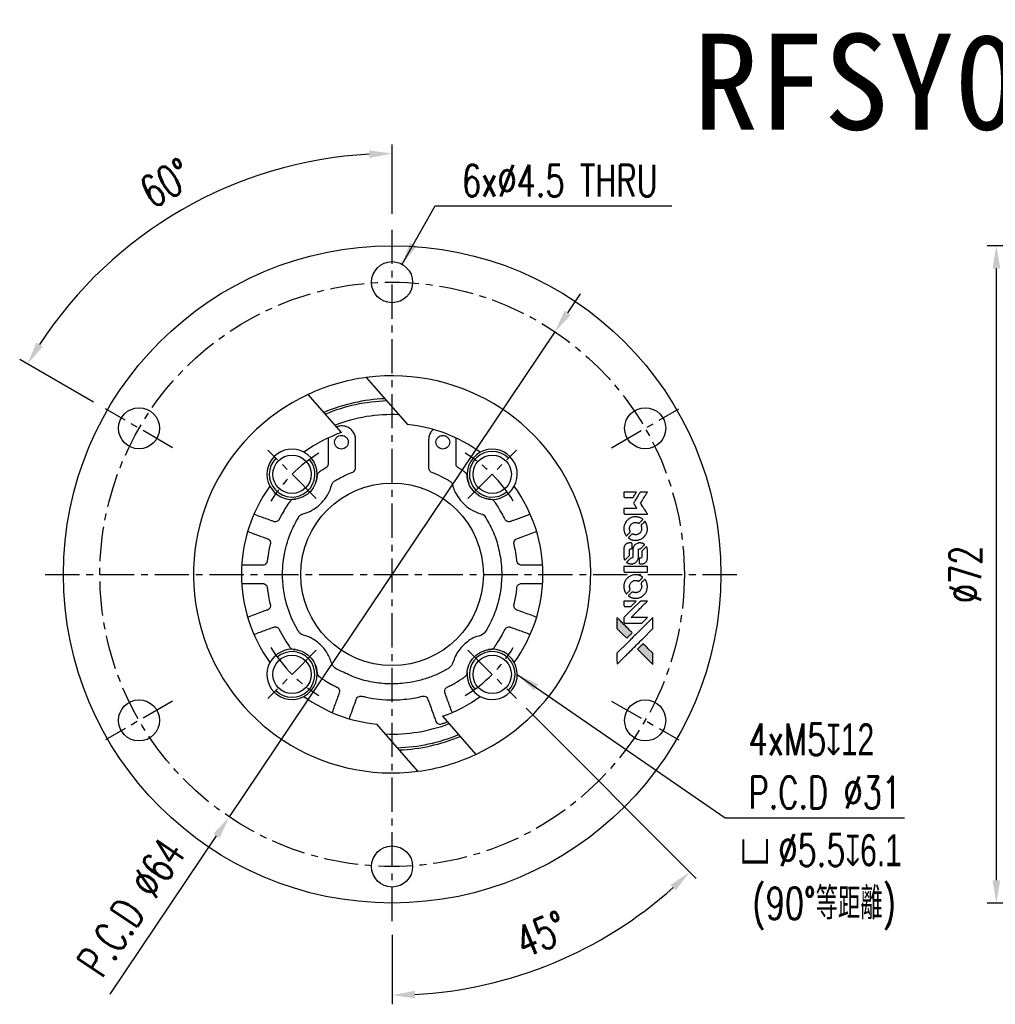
# Model space of a CAD drawing. Header units: millimetres. Extents: x -41 to 173, y -61 to 61.
# Tile 1 of 2: x -41 to 66, y -47 to 61. Entities that reach past the tile are written whole.
import ezdxf
from ezdxf.enums import TextEntityAlignment as Align

# ---------------------------------------------------------------- set-up
doc = ezdxf.new("R2010")
doc.units = ezdxf.units.MM
doc.linetypes.add('CENTER', pattern=[2, 1.25, -0.25, 0.25, -0.25])
for name, color, linetype in [('CHA', 7, 'Continuous'), ('CL', 1, 'CENTER'), ('DIM', 4, 'Continuous'), ('OUT', 3, 'Continuous')]:
    doc.layers.add(name, color=color, linetype=linetype)
doc.styles.add('DIM-7', font='SIMPLEX.shx', dxfattribs={"width": 0.7, "bigfont": 'chineset.shx'})
doc.styles.add('T', font='kaiu.ttf')
doc.dimstyles.new('CNS', dxfattribs={"dimtxt": 3.5, "dimasz": 2.5, "dimexe": 1, "dimexo": 1.5, "dimgap": 0.09, "dimtad": 0, "dimdsep": 46, "dimtxsty": 'DIM-7', "dimcen": 0.09, "dimclrd": 1, "dimclre": 1, "dimclrt": 4, "dimadec": 0, "dimazin": 0, "dimtfac": 1, "dimtix": 1, "dimtmove": 2, "dimatfit": 3, "dimfxl": 1, "dimtvp": 0.971429, "dimtolj": 1, "dimarcsym": 0})

# ---------------------------------------------------------------- blocks, each defined once
blk = doc.blocks.new('*D0')
at = {"layer": 'DEFPOINTS', "color": 0}
for p in [(66.17, 36), (102.91, 36), (102.91, -36)]:
    blk.add_point(p, dxfattribs=at)
at = {"layer": 'DIM', "color": 0, "lineweight": -2}
for p, q in [((101.41, 36), (65.17, 36)), ((66.17, -33.5), (66.17, 33.5)), ((101.41, -36), (65.17, -36))]:
    blk.add_line(p, q, dxfattribs=at)
at = {"layer": 'DIM', "color": 0}
for points in [[(65.75, 33.5), (66.59, 33.5), (66.17, 36)], [(65.75, -33.5), (66.59, -33.5), (66.17, -36)]]:
    blk.add_solid(points, dxfattribs=at)
at = {"layer": 'DIM', "color": 0, "insert": (62.77, 0), "char_height": 3.5, "attachment_point": 5, "rotation": 90, "style": 'DIM-7'}
blk.add_mtext('\\A1;%%C72', dxfattribs=at)
blk = doc.blocks.new('*D8')
at = {"layer": 'DEFPOINTS', "color": 0}
for p in [(0, 38), (8.31, -8.31), (13.61, -13.61), (0, -38), (11.93, -44.52)]:
    blk.add_point(p, dxfattribs=at)
at = {"layer": 'DIM', "color": 0, "lineweight": -2}
for p, q in [((14.67, -14.67), (33.3, -33.3)), ((0, -39.5), (0, -47.09))]:
    blk.add_line(p, q, dxfattribs=at)
blk.add_arc((0, 0), 46.09, 273.108, 311.892, dxfattribs=at)
at = {"layer": 'DIM', "color": 0}
for points in [[(30.49, -34.01), (31.06, -34.61), (32.59, -32.59)], [(2.51, -46.44), (2.49, -45.61), (0, -46.09)]]:
    blk.add_solid(points, dxfattribs=at)
at = {"layer": 'DIM', "color": 0, "insert": (16.34, -39.44), "char_height": 3.5, "attachment_point": 5, "rotation": 22.5, "style": 'DIM-7'}
blk.add_mtext('\\A1;45°', dxfattribs=at)
blk = doc.blocks.new('*D9')
at = {"layer": 'DEFPOINTS', "color": 0}
for p in [(17.83, 26.57), (-17.83, -26.57)]:
    blk.add_point(p, dxfattribs=at)
at = {"layer": 'DIM', "color": 0, "lineweight": -2}
for p, q in [((19.23, 28.65), (20.62, 30.72)), ((17.83, 26.57), (-17.83, -26.57)), ((-30.86, -45.98), (-19.23, -28.65))]:
    blk.add_line(p, q, dxfattribs=at)
at = {"layer": 'DIM', "color": 0}
for points in [[(18.88, 28.88), (19.57, 28.41), (17.83, 26.57)], [(-19.57, -28.41), (-18.88, -28.88), (-17.83, -26.57)]]:
    blk.add_solid(points, dxfattribs=at)
at = {"layer": 'DIM', "color": 0, "insert": (-28.57, -36.46), "char_height": 3.5, "attachment_point": 5, "rotation": 56.129, "style": 'DIM-7'}
blk.add_mtext('\\A1;P.C.D ∅64', dxfattribs=at)
blk = doc.blocks.new('*D11')
at = {"layer": 'DEFPOINTS', "color": 0}
for p in [(-15.76, 43.31), (0, 38), (-31.39, 18.12), (-24.03, 13.87), (0, -38)]:
    blk.add_point(p, dxfattribs=at)
at = {"layer": 'DIM', "color": 0, "lineweight": -2}
for p, q in [((0, 39.5), (0, 47.09)), ((-32.69, 18.87), (-40.78, 23.55))]:
    blk.add_line(p, q, dxfattribs=at)
blk.add_arc((0, 0), 46.09, 93.108, 146.892, dxfattribs=at)
at = {"layer": 'DIM', "color": 0}
for points in [[(-2.51, 46.44), (-2.49, 45.61), (0, 46.09)], [(-38.25, 24.96), (-38.96, 25.39), (-39.92, 23.05)]]:
    blk.add_solid(points, dxfattribs=at)
at = {"layer": 'DIM', "color": 0, "insert": (-24.75, 42.86), "char_height": 3.5, "attachment_point": 5, "rotation": 30, "style": 'DIM-7'}
blk.add_mtext('\\A1;60°', dxfattribs=at)

msp = doc.modelspace()

# ---------------------------------------------------------------- hatches: boundary and pattern name
at = {"layer": 'DIM'}
h = msp.add_hatch(color=7, dxfattribs=at)
h.dxf.hatch_style = 1
h.paths.add_polyline_path([(28.549, -9.859), (28.548, -9.249), (28.548, -8.639), (28.019, -8.114, 0.000288), (27.816, -7.912, 0.0004789), (27.644, -7.743, 0.000013), (27.489, -7.589, 0.197177), (27.486, -7.588, 0.1974966), (27.484, -7.589, 0.00004), (27.395, -7.677, 0.0008343), (27.297, -7.774, 0.0005055), (27.181, -7.89), (26.879, -8.193), (27.714, -9.026)])
h.paths.add_polyline_path([(25.692, -7.003), (25.995, -6.7, 0.0004761), (26.111, -6.584, 0.0007888), (26.209, -6.485, 0.000035), (26.297, -6.396, 0.1975803), (26.298, -6.394, 0.198396), (26.297, -6.392, 0.000019), (26.177, -6.271, 0.000582), (26.044, -6.138, 0.000351), (25.886, -5.98, 0.000108), (25.215, -5.312, 0.0006916), (24.875, -4.975, 0.0000771), (24.64, -4.742, 0.1975268), (24.631, -4.738, 0.4101817), (24.627, -4.742, 0.0004931), (24.626, -4.867, 0.0024238), (24.624, -5.039, 0.0005294), (24.624, -5.337), (24.624, -5.935), (25.158, -6.469)])

# ---------------------------------------------------------------- linework, layer by layer
at = {"layer": 'CL', "color": 7, "ltscale": 3}
for p, q in [((0, -37.998), (0, 37.998)), ((-24.032, 13.875), (-31.393, 18.125)), ((24.032, 13.875), (31.393, 18.125)), ((-8.309, 8.309), (-13.612, 13.612)), ((8.309, 8.309), (13.612, 13.612)), ((-37.998, 0), (37.998, 0)), ((-8.309, -8.309), (-13.612, -13.612)), ((8.309, -8.309), (13.612, -13.612)), ((-24.032, -13.875), (-31.393, -18.125)), ((24.032, -13.875), (31.393, -18.125))]:
    msp.add_line(p, q, dxfattribs=at)
msp.add_circle((0, 0), 32, dxfattribs=at)
for start, end in [(121.12474, 148.87526), (31.12474, 58.87526), (211.12474, 238.87526), (301.12474, 328.87526)]:
    msp.add_arc((0, 0), 15.5, start, end, dxfattribs=at)
at = {"layer": 'DIM', "color": 7}
for points in [[(27.571, 9.02), (27.182, 9.02), (27.117, 8.913, -0.000297), (27.077, 8.848, -0.000037), (26.99, 8.706, -0.000043), (26.887, 8.537, -0.000036), (26.776, 8.357, 0.000044), (26.668, 8.181, 0.000063), (26.572, 8.024, 0.000035), (26.491, 7.891, 0.0009), (26.469, 7.855), (26.437, 7.803), (26.479, 7.735, 0.001175), (26.504, 7.696, 0.000208), (26.549, 7.622, 0.000225), (26.603, 7.536, 0.000203), (26.659, 7.447, -0.000711), (26.712, 7.362, -0.001119), (26.757, 7.289, -0.000263), (26.796, 7.225, -0.04589), (26.8, 7.217, -0.519312), (26.795, 7.211, -0.001914), (26.691, 7.209, -0.003124), (26.52, 7.208, -0.000285), (26.092, 7.208), (25.38, 7.208), (25.38, 6.959, 0.001727), (25.381, 6.782, 0.025279), (25.384, 6.719, 0.073886), (25.394, 6.682, 0.07426), (25.414, 6.65, 0.03264), (25.422, 6.642, 0.01784), (25.432, 6.633, 0.017712), (25.444, 6.624, 0.026854), (25.454, 6.618), (25.479, 6.605), (26.72, 6.603), (27.962, 6.602), (27.953, 6.615, -0.004595), (27.947, 6.625, -0.00016), (27.923, 6.663, -0.000298), (27.895, 6.707, -0.000208), (27.864, 6.758, 0.000986), (27.772, 6.906, 0.00025), (27.622, 7.145, 0.000268), (27.462, 7.401, 0.000436), (27.326, 7.618, -0.002932), (27.281, 7.689, -0.004718), (27.244, 7.751, -0.001113), (27.213, 7.805, -0.227179), (27.212, 7.811, -0.045982), (27.215, 7.817, -0.000145), (27.26, 7.889, -0.000825), (27.31, 7.971, -0.000517), (27.37, 8.067, 0.000056), (27.573, 8.395, 0.000289), (27.686, 8.576, 0.000481), (27.77, 8.711, 0.000418), (27.857, 8.853), (27.959, 9.02)], [(26.064, 9.02), (25.38, 9.02), (25.38, 8.771, 0.000842), (25.38, 8.612, 0.010591), (25.382, 8.552, 0.028995), (25.385, 8.519, 0.069543), (25.393, 8.495, 0.051063), (25.406, 8.473, 0.039932), (25.424, 8.452, 0.039414), (25.446, 8.434, 0.045845), (25.47, 8.421, 0.094811), (25.494, 8.415, 0.007124), (25.561, 8.412, 0.004713), (25.675, 8.411, 0.000534), (25.935, 8.411), (26.379, 8.411), (26.417, 8.474, 0.000828), (26.53, 8.657, 0.000879), (26.64, 8.836, 0.000048), (26.747, 9.012, 0.137596), (26.748, 9.017, 0.413028), (26.747, 9.018, 0.000016), (26.547, 9.019, 0.000623), (26.326, 9.02, 0.000374)], [(27.425, 6.054, 0.064158), (27.126, 6.213, 0.06356), (26.797, 6.292, 0.064004), (26.46, 6.285, 0.066747), (26.141, 6.193, 0.04321), (25.941, 6.084, 0.044737), (25.766, 5.943, 0.044901), (25.619, 5.774, 0.044184), (25.503, 5.581, 0.026293), (25.442, 5.433, 0.033344), (25.401, 5.292, 0.033227), (25.38, 5.145, 0.025815), (25.376, 4.985, 0.023119), (25.387, 4.831, 0.031044), (25.412, 4.694, 0.031337), (25.454, 4.561, 0.024258), (25.515, 4.423, 0.015622), (25.541, 4.375, 0.008495), (25.576, 4.317, 0.008415), (25.612, 4.262, 0.020814), (25.64, 4.223), (25.654, 4.206), (25.841, 4.39, 0.002843), (25.98, 4.529, 0.033917), (26.029, 4.586, 0.087906), (26.051, 4.629, 0.073302), (26.058, 4.68, 0.022047), (26.057, 4.704, 0.026465), (26.054, 4.727, 0.022233), (26.048, 4.753, 0.009985), (26.037, 4.786, -0.039011), (26.008, 4.905, -0.044398), (25.998, 5.022, -0.045096), (26.01, 5.138, -0.04265), (26.042, 5.252, -0.071154), (26.131, 5.412, -0.068827), (26.261, 5.544, -0.068713), (26.423, 5.635, -0.070507), (26.602, 5.678, -0.028605), (26.679, 5.68, -0.031418), (26.753, 5.674, -0.031044), (26.826, 5.659, -0.02668), (26.901, 5.634, 0.038913), (26.945, 5.62, 0.043732), (26.99, 5.614, 0.047754), (27.03, 5.616, 0.075756), (27.063, 5.626, 0.07294), (27.08, 5.638, 0.003456), (27.131, 5.685, 0.005023), (27.196, 5.747, 0.002422), (27.278, 5.827, 0.000819), (27.351, 5.9, 0.001349), (27.412, 5.962, 0.0001), (27.467, 6.017, 0.205335), (27.468, 6.02, 0.219821), (27.467, 6.022, 0.002494), (27.455, 6.031, 0.007089), (27.441, 6.042, 0.004494)], [(27.947, 5.147, 0.024131), (27.93, 5.257, 0.022344), (27.903, 5.368, 0.021883), (27.864, 5.478, 0.020884), (27.816, 5.587, 0.010669), (27.784, 5.648, 0.010389), (27.748, 5.709, 0.010913), (27.714, 5.763, 0.022227), (27.684, 5.804), (27.672, 5.819), (27.48, 5.624, 0.002452), (27.406, 5.548, 0.003628), (27.342, 5.48, 0.001662), (27.288, 5.422, 0.070159), (27.278, 5.408, 0.047671), (27.274, 5.397, 0.018624), (27.27, 5.381, 0.017921), (27.267, 5.363, 0.018804), (27.265, 5.345, 0.018255), (27.265, 5.32, 0.041312), (27.267, 5.302, 0.037164), (27.272, 5.283, 0.012342), (27.282, 5.256, -0.015101), (27.306, 5.191, -0.035998), (27.319, 5.141, -0.033244), (27.325, 5.087, -0.011249), (27.326, 5.009, -0.004059), (27.326, 4.945, -0.019693), (27.324, 4.909, -0.027943), (27.319, 4.879, -0.014411), (27.311, 4.842, -0.033089), (27.281, 4.755, -0.033887), (27.24, 4.673, -0.034021), (27.188, 4.598, -0.033942), (27.127, 4.53, -0.02816), (27.057, 4.47, -0.035032), (26.985, 4.423, -0.035269), (26.908, 4.386, -0.029196), (26.822, 4.358, -0.037862), (26.722, 4.339, -0.043657), (26.625, 4.338, -0.043064), (26.529, 4.353, -0.035184), (26.429, 4.385, 0.033699), (26.382, 4.4, 0.052815), (26.34, 4.406, 0.059167), (26.301, 4.403, 0.058972), (26.264, 4.391, 0.059208), (26.235, 4.373, 0.021125), (26.198, 4.341, 0.008691), (26.138, 4.282, 0.000851), (25.995, 4.137, 0.001873), (25.923, 4.063, 0.013884), (25.889, 4.026, 0.022355), (25.872, 4.004, 0.341453), (25.872, 3.995, 0.073011), (25.892, 3.977, 0.004587), (25.961, 3.932, 0.00748), (26.031, 3.889, 0.016837), (26.086, 3.858, 0.028606), (26.221, 3.799, 0.031352), (26.357, 3.758, 0.031004), (26.499, 3.734, 0.0268), (26.649, 3.726, 0.026698), (26.809, 3.734, 0.03002), (26.96, 3.76, 0.030357), (27.106, 3.803, 0.028554), (27.249, 3.864, 0.062944), (27.514, 4.041, 0.062206), (27.728, 4.278, 0.062448), (27.876, 4.56, 0.064355), (27.948, 4.867, 0.017377), (27.952, 4.928, 0.008369), (27.953, 5.007, 0.008367), (27.952, 5.086, 0.01757)], [(26.286, 3.338, 0.065483), (26.272, 3.367, 0.053271), (26.249, 3.394, 0.052018), (26.22, 3.417, 0.0556), (26.189, 3.432, 0.036839), (26.168, 3.437, 0.026922), (26.144, 3.441, 0.016905), (26.111, 3.442, 0.004317), (26.058, 3.442, 0.016369), (25.947, 3.438, 0.029936), (25.857, 3.427, 0.03418), (25.778, 3.406, 0.031327), (25.7, 3.374, 0.046935), (25.605, 3.316, 0.054053), (25.527, 3.243, 0.053701), (25.466, 3.156, 0.045364), (25.42, 3.052, 0.032479), (25.396, 2.96, 0.03386), (25.385, 2.867, 0.013578), (25.381, 2.721, 0.001155), (25.382, 2.345, 0.000413), (25.383, 2.022, 0.005008), (25.385, 1.898, 0.013199), (25.389, 1.827, 0.033956), (25.397, 1.777, 0.013909), (25.409, 1.725, 0.010864), (25.426, 1.669, 0.010938), (25.444, 1.618, 0.028702), (25.46, 1.583), (25.473, 1.556), (25.736, 1.816), (25.999, 2.075), (25.998, 2.378, -0.001504), (25.999, 2.507, -0.00328), (26, 2.607, -0.001901), (26.002, 2.684, -0.061333), (26.004, 2.703, -0.063621), (26.015, 2.729, -0.048633), (26.034, 2.755, -0.046769), (26.057, 2.777, -0.047961), (26.084, 2.794, -0.02678), (26.107, 2.805, -0.050957), (26.127, 2.81, -0.029398), (26.153, 2.813, -0.00401), (26.209, 2.815), (26.298, 2.817), (26.298, 3.061, 0.001061), (26.298, 3.207, 0.009147), (26.296, 3.272, 0.020721), (26.293, 3.31, 0.051619)], [(27.617, 3.303, 0.023289), (27.556, 3.343, 0.026845), (27.494, 3.374, 0.026047), (27.427, 3.4, 0.019751), (27.352, 3.421, 0.013249), (27.309, 3.429, 0.025169), (27.275, 3.434, 0.016532), (27.231, 3.436, 0.002937), (27.15, 3.437, 0.003317), (27.078, 3.436, 0.011808), (27.031, 3.435, 0.01777), (26.997, 3.431, 0.021476), (26.964, 3.426, 0.04325), (26.828, 3.383, 0.045753), (26.703, 3.318, 0.04649), (26.594, 3.233, 0.047672), (26.504, 3.129, 0.025315), (26.476, 3.085, 0.015208), (26.446, 3.03, 0.01512), (26.419, 2.972, 0.022488), (26.4, 2.92, 0.027857), (26.379, 2.839, 0.034138), (26.369, 2.761, 0.014286), (26.365, 2.643, 0.00124), (26.364, 2.341, -0.00103), (26.364, 2.156, -0.002552), (26.363, 2.021, -0.001594), (26.361, 1.918, -0.047676), (26.358, 1.892, -0.085307), (26.34, 1.847, -0.097789), (26.308, 1.813, -0.085947), (26.263, 1.791, -0.051339), (26.203, 1.78, 0.014634), (26.183, 1.778, 0.015028), (26.163, 1.774, 0.014927), (26.146, 1.77, 0.059415), (26.136, 1.766, 0.070595), (26.114, 1.75, 0.00028), (25.899, 1.537, 0.000111), (25.678, 1.319, 0.200239), (25.674, 1.31, 0.268906), (25.678, 1.304, 0.001866), (25.731, 1.274, 0.007532), (25.782, 1.246, 0.017818), (25.821, 1.227, 0.013256), (25.864, 1.209, 0.011636), (25.91, 1.193, 0.011528), (25.958, 1.179, 0.012303), (26.004, 1.168, 0.0423), (26.077, 1.158, 0.013657), (26.187, 1.156, 0.013857), (26.297, 1.16, 0.037428), (26.374, 1.171, 0.014927), (26.426, 1.183, 0.0122), (26.48, 1.2, 0.012518), (26.531, 1.218, 0.023062), (26.571, 1.236, 0.065961), (26.716, 1.334, 0.06055), (26.835, 1.469, 0.059676), (26.92, 1.631, 0.060497), (26.964, 1.808, 0.025683), (26.967, 1.845, 0.001528), (26.968, 1.96, 0.002124), (26.97, 2.104, 0.001173), (26.97, 2.28, -0.000809), (26.971, 2.589, -0.017164), (26.974, 2.681, -0.063931), (26.984, 2.729, -0.108429), (27.005, 2.764, -0.052941), (27.028, 2.784, -0.063675), (27.054, 2.797, -0.050562), (27.086, 2.805, -0.020337), (27.132, 2.81, 0.009897), (27.16, 2.812, 0.016482), (27.184, 2.815, 0.019019), (27.202, 2.819, 0.06043), (27.214, 2.823, 0.076267), (27.241, 2.843, 0.00054), (27.44, 3.045, 0.000307), (27.644, 3.252, 0.142594), (27.653, 3.268, 0.232419), (27.652, 3.273, 0.022995), (27.643, 3.282, 0.024627), (27.632, 3.292, 0.015407)], [(27.95, 2.741, 0.018538), (27.945, 2.78, 0.010695), (27.936, 2.826, 0.01068), (27.926, 2.872, 0.017678), (27.914, 2.91, 0.013849), (27.899, 2.953, 0.011814), (27.88, 2.998, 0.004513), (27.86, 3.04, 0.290035), (27.854, 3.044, 0.196418), (27.851, 3.042, 0.000124), (27.775, 2.968, 0.001477), (27.691, 2.886, 0.000898), (27.593, 2.787), (27.336, 2.531), (27.335, 2.21, -0.001471), (27.333, 1.967, -0.028714), (27.328, 1.892, -0.097073), (27.314, 1.851, -0.084199), (27.285, 1.815, -0.042698), (27.262, 1.798, -0.053912), (27.238, 1.786, -0.051004), (27.211, 1.78, -0.032967), (27.179, 1.778, 0.00807), (27.162, 1.777, 0.003023), (27.14, 1.777, 0.002994), (27.114, 1.775, 0.003629), (27.091, 1.774), (27.036, 1.77), (27.036, 1.524, 0.001618), (27.037, 1.407, 0.005206), (27.038, 1.329, 0.00535), (27.04, 1.275, 0.060675), (27.044, 1.253, 0.048484), (27.048, 1.242, 0.02389), (27.056, 1.228, 0.022812), (27.067, 1.214, 0.02462), (27.078, 1.201, 0.061781), (27.109, 1.176, 0.080179), (27.142, 1.162, 0.048561), (27.19, 1.155, 0.010021), (27.276, 1.154, 0.016602), (27.39, 1.158, 0.031409), (27.482, 1.17, 0.036474), (27.561, 1.191, 0.03439), (27.639, 1.224, 0.065928), (27.761, 1.309, 0.069066), (27.854, 1.421, 0.065697), (27.917, 1.56, 0.051559), (27.948, 1.722, 0.020904), (27.952, 1.809, 0.000451), (27.953, 2.233, 0.000419), (27.954, 2.66, 0.022759)], [(26.669, 0.858), (25.383, 0.857), (25.383, 0.605), (25.383, 0.352), (25.398, 0.323, 0.071429), (25.416, 0.298, 0.054799), (25.442, 0.276, 0.053585), (25.472, 0.26, 0.060698), (25.504, 0.252, 0.033975), (25.557, 0.248, 0.000112), (26.21, 0.248, 0.000726), (26.85, 0.249, 0.001084), (27.41, 0.252), (27.954, 0.256), (27.954, 0.558), (27.954, 0.86)], [(27.422, -0.29, 0.018008), (27.367, -0.254, 0.009842), (27.296, -0.213, 0.009807), (27.223, -0.175, 0.015716), (27.159, -0.145, 0.048467), (26.929, -0.073, 0.045841), (26.685, -0.044, 0.046006), (26.441, -0.061, 0.049638), (26.21, -0.122, 0.064819), (25.91, -0.281, 0.06695), (25.664, -0.51, 0.066691), (25.487, -0.796, 0.063505), (25.388, -1.124, 0.03135), (25.379, -1.208, 0.010439), (25.377, -1.331, 0.010391), (25.379, -1.455, 0.032408), (25.388, -1.537, 0.015696), (25.408, -1.634, 0.018095), (25.433, -1.725, 0.018551), (25.465, -1.812, 0.018352), (25.502, -1.897, 0.015568), (25.532, -1.953, 0.009832), (25.569, -2.017, 0.009795), (25.608, -2.076, 0.023727), (25.639, -2.118), (25.653, -2.135), (25.841, -1.95, 0.001528), (25.946, -1.845, 0.010022), (25.998, -1.791, 0.019586), (26.028, -1.757, 0.061865), (26.044, -1.731, 0.055054), (26.056, -1.691, 0.061607), (26.06, -1.651, 0.048725), (26.053, -1.604, 0.020221), (26.035, -1.543, -0.017722), (26.016, -1.478, -0.02685), (26.004, -1.419, -0.02759), (25.999, -1.361, -0.020233), (26, -1.296, -0.04793), (26.018, -1.172, -0.048386), (26.059, -1.055, -0.047866), (26.123, -0.946, -0.044964), (26.207, -0.849, -0.04333), (26.308, -0.768, -0.050921), (26.416, -0.71, -0.051473), (26.532, -0.676, -0.0459), (26.658, -0.664, -0.019014), (26.719, -0.667, -0.024114), (26.775, -0.674, -0.025081), (26.828, -0.686, -0.023892), (26.88, -0.703, 0.008624), (26.921, -0.718, 0.026486), (26.95, -0.726, 0.035074), (26.975, -0.73, 0.02756), (27.002, -0.731, 0.087163), (27.045, -0.723, 0.073291), (27.085, -0.699, 0.028074), (27.143, -0.649, 0.002594), (27.279, -0.515), (27.47, -0.324)], [(27.947, -1.193, 0.023681), (27.931, -1.086, 0.022402), (27.904, -0.979, 0.021929), (27.868, -0.873, 0.020503), (27.821, -0.768, 0.013745), (27.79, -0.708, 0.009767), (27.751, -0.643, 0.009658), (27.713, -0.584, 0.027804), (27.684, -0.545), (27.671, -0.53), (27.483, -0.719, 0.002053), (27.392, -0.81, 0.006738), (27.333, -0.871, 0.007826), (27.294, -0.915, 0.063909), (27.279, -0.937, 0.061532), (27.267, -0.971, 0.068674), (27.264, -1.005, 0.052072), (27.271, -1.046, 0.019648), (27.288, -1.102, -0.018366), (27.31, -1.17, -0.0288), (27.323, -1.23, -0.029061), (27.328, -1.29, -0.019155), (27.328, -1.36, -0.053809), (27.306, -1.511, -0.058833), (27.252, -1.649, -0.058566), (27.168, -1.772, -0.052525), (27.054, -1.876, -0.044733), (26.958, -1.935, -0.040573), (26.849, -1.978, -0.041123), (26.737, -2.003, -0.04951), (26.629, -2.006, -0.017369), (26.578, -2.001, -0.024255), (26.533, -1.993, -0.023787), (26.489, -1.98, -0.015798), (26.439, -1.961, 0.010631), (26.408, -1.949, 0.033653), (26.386, -1.943, 0.037806), (26.365, -1.94, 0.016307), (26.337, -1.939, 0.068179), (26.283, -1.947, 0.095747), (26.239, -1.969, 0.033418), (26.18, -2.021, 0.002133), (26.021, -2.184, 0.001452), (25.932, -2.276, 0.012393), (25.893, -2.318, 0.020479), (25.872, -2.344, 0.344362), (25.873, -2.354, 0.074287), (25.895, -2.374, 0.005454), (25.964, -2.418, 0.008391), (26.038, -2.463, 0.017097), (26.097, -2.494, 0.027375), (26.219, -2.546, 0.02835), (26.344, -2.584, 0.027723), (26.476, -2.608, 0.023913), (26.616, -2.619, 0.027047), (26.784, -2.614, 0.031685), (26.942, -2.591, 0.032425), (27.093, -2.55, 0.031013), (27.239, -2.488, 0.037914), (27.412, -2.385, 0.040153), (27.564, -2.259, 0.039834), (27.695, -2.11, 0.036173), (27.806, -1.936, 0.040752), (27.88, -1.766, 0.035885), (27.93, -1.579, 0.035491), (27.953, -1.385, 0.037615)], [(27.577, -2.92), (27.186, -2.92), (26.283, -3.825), (25.38, -4.729), (25.382, -4.981, 0.0008), (25.383, -5.143, 0.010795), (25.385, -5.202, 0.030495), (25.388, -5.235, 0.080372), (25.396, -5.257, 0.03816), (25.41, -5.279, 0.041799), (25.426, -5.297, 0.042486), (25.446, -5.312, 0.042078), (25.467, -5.324, 0.099276), (25.498, -5.331, 0.003302), (25.623, -5.333, 0.002586), (25.843, -5.334, 0.000204), (26.427, -5.333), (27.363, -5.331), (27.663, -5.03), (27.963, -4.729), (27.064, -4.726), (26.164, -4.723), (27.054, -3.838, 0.000253), (27.396, -3.498, 0.000412), (27.686, -3.208, 0.000041), (27.945, -2.949, 0.041338), (27.955, -2.937), (27.967, -2.92)], [(26.061, -2.92), (25.38, -2.92), (25.381, -3.174), (25.383, -3.428), (25.401, -3.458, 0.03146), (25.411, -3.471, 0.026444), (25.422, -3.484, 0.026444), (25.435, -3.496, 0.031457), (25.449, -3.505), (25.478, -3.523), (25.815, -3.525), (26.153, -3.527), (26.447, -3.228, 0.000745), (26.56, -3.113, 0.001228), (26.656, -3.016, 0.000087), (26.741, -2.928, 0.195134), (26.742, -2.925, 0.412117), (26.74, -2.923, 0.000048), (26.542, -2.922, 0.00109), (26.322, -2.921, 0.000653)], [(27.815, -5.456, -0.000056), (27.449, -5.821, -0.000021), (26.936, -6.333, -0.000021), (26.377, -6.89, -0.000025), (25.853, -7.413), (24.624, -8.638), (24.626, -9.246), (24.627, -9.853), (25.451, -9.034, 0.000274), (25.847, -8.64, 0.000123), (26.367, -8.122, 0.000121), (26.917, -7.575, 0.000165), (27.412, -7.081), (28.548, -5.946), (28.548, -5.335), (28.548, -4.723)], [(25.886, -5.98, 0.000108), (25.215, -5.312, 0.000692), (24.875, -4.975, 0.000077), (24.64, -4.742, 0.197527), (24.631, -4.738, 0.410182), (24.627, -4.742, 0.000493), (24.626, -4.867, 0.002424), (24.624, -5.039, 0.000529), (24.624, -5.337), (24.624, -5.935), (25.158, -6.469), (25.692, -7.003), (25.995, -6.7, 0.000476), (26.111, -6.584, 0.000789), (26.209, -6.485, 0.000035), (26.297, -6.396, 0.19758), (26.298, -6.394, 0.198396), (26.297, -6.392, 0.000019), (26.177, -6.271, 0.000582), (26.044, -6.138, 0.000351)], [(28.019, -8.114, 0.000288), (27.816, -7.912, 0.000479), (27.644, -7.743, 0.000013), (27.489, -7.589, 0.197177), (27.486, -7.588, 0.197497), (27.484, -7.589, 0.00004), (27.395, -7.677, 0.000836), (27.297, -7.775, 0.000505), (27.181, -7.89), (26.879, -8.193), (27.714, -9.026), (28.549, -9.859), (28.548, -9.249), (28.548, -8.639)]]:
    msp.add_lwpolyline(points, format="xyb", close=True, dxfattribs=at)
for centre, start, end in [((10.96, 10.96), 45, 310.37435), ((-10.96, 10.96), 135, 40.37435), ((-10.96, -10.96), 225, 130.37435), ((10.96, -10.96), 315, 220.37435)]:
    msp.add_arc(centre, 2.5, start, end, dxfattribs=at)
at = {"layer": 'OUT', "color": 7}
for p, q in [((-2.829, 21.565), (1.677, 16.415)), ((-5.533, 15.544), (-9.183, 19.716)), ((5.533, -15.544), (9.183, -19.716)), ((2.829, -21.565), (-1.677, -16.415))]:
    msp.add_line(p, q, dxfattribs=at)
for centre, radius in [((0, 0), 35.998), ((0, 32), 2.25), ((-27.713, 16), 2.25), ((27.713, 16), 2.25), ((-10.96, 10.96), 2.1), ((10.96, 10.96), 2.1), ((0, 0), 10), ((-10.96, -10.96), 2.1), ((10.96, -10.96), 2.1), ((-27.713, -16), 2.25), ((27.713, -16), 2.25), ((0, -32), 2.25)]:
    msp.add_circle(centre, radius, dxfattribs=at)
for centre, radius, start, end in [((0, 0), 21.75, 294.97423, 97.47268), ((0, 0), 21.75, 97.47268, 114.97423), ((0, 0), 21.75, 114.97423, 277.47268), ((0, 0), 19.25, 92.34915, 112.79903), ((0, 0), 19, 91.7397, 112.54833), ((0, 0), 17.5, 87.57153, 110.88413), ((0, 0), 16.5, 54.18787, 84.16528), ((0, 0), 16.5, 109.59441, 125.81213), ((-10.96, 10.96), 2.75, 61.65791, 208.34209), ((-10.96, 10.96), 2.75, 338.77754, 61.65791), ((10.96, 10.96), 2.75, 118.34209, 202.00383), ((10.96, 10.96), 2.75, 331.65791, 118.34209), ((0, 0), 16.5, 144.18787, 215.81213), ((-10.96, 10.96), 2.75, 208.34209, 278.12439), ((10.96, 10.96), 2.75, 262.49116, 331.65791), ((0, 0), 16.5, 324.18787, 35.81213), ((-10.96, -10.96), 2.75, 81.8876, 151.65791), ((10.96, -10.96), 2.75, 28.34209, 98.28167), ((-10.96, -10.96), 2.75, 151.65791, 298.34209), ((10.96, -10.96), 2.75, 241.65791, 28.34209), ((-10.96, -10.96), 2.75, 298.34209, 23.27986), ((10.96, -10.96), 2.75, 176.53598, 241.65791), ((0, 0), 16.5, 234.18787, 264.16528), ((0, 0), 16.5, 289.59441, 305.81213), ((0, 0), 17.5, 267.57153, 290.88413), ((0, 0), 19, 271.7397, 292.54833), ((0, 0), 19.25, 272.34915, 292.79903), ((0, 0), 21.75, 277.47268, 294.97423)]:
    msp.add_arc(centre, radius, start, end, dxfattribs=at)
for points, knots in [([(10.166, 6.376), (10.462, 5.854), (11.065, 4.794), (11.658, 3.031), (11.994, 1.169), (12.023, -0.469), (11.878, -1.821), (11.665, -2.882), (11.363, -3.905), (10.975, -4.892), (10.523, -5.784), (10.002, -6.698), (9.067, -6.81), (8.389, -7.252), (7.791, -7.73), (7.297, -8.316), (6.89, -8.962), (6.686, -9.646), (6.348, -10.265), (5.745, -10.523), (4.998, -10.936), (3.964, -11.349), (2.661, -11.729), (1.148, -11.981), (-0.554, -12.037), (-2.382, -11.803), (-4.157, -11.33), (-5.399, -10.668), (-6.408, -10.257), (-6.672, -9.621), (-6.871, -9.033), (-7.19, -8.479), (-7.579, -7.966), (-8.043, -7.514), (-8.526, -7.159), (-9.006, -6.902), (-9.448, -6.693), (-9.933, -6.636), (-10.24, -6.287), (-10.436, -5.921), (-10.637, -5.562), (-11.021, -4.79), (-11.509, -3.552), (-11.911, -1.797), (-12.033, -0.156), (-11.951, 1.315), (-11.741, 2.59), (-11.365, 3.948), (-10.896, 5.069), (-10.486, 5.849), (-10.267, 6.205), (-10.138, 6.458), (-9.892, 6.604), (-9.629, 6.654), (-9.269, 6.785), (-8.65, 7.062), (-7.882, 7.613), (-7.201, 8.436), (-6.732, 9.24), (-6.599, 10.147), (-5.845, 10.462), (-5.211, 10.82), (-4.644, 11.085), (-4.089, 11.254), (-3.978, 11.716), (-4.006, 12.12), (-3.998, 12.531), (-4, 12.974), (-4, 13.451), (-3.999, 13.963), (-4.004, 14.453), (-3.987, 14.918), (-4.1, 15.357), (-4.344, 15.753), (-4.745, 16.094), (-5.274, 16.277), (-5.749, 16.265), (-5.989, 16.17), (-6.058, 16.144)], [0, 0, 0, 0, 0.0272628, 0.0554002, 0.0841059, 0.1130336, 0.1295354, 0.1459239, 0.1621347, 0.1781075, 0.1937877, 0.20868, 0.2221847, 0.2336391, 0.2452694, 0.256909, 0.2683909, 0.2795611, 0.2895816, 0.2989434, 0.3084299, 0.3286542, 0.3492676, 0.3701461, 0.3982764, 0.4263073, 0.4539121, 0.4807936, 0.4914824, 0.5010396, 0.5104442, 0.52008, 0.5298569, 0.5396765, 0.5494377, 0.5570049, 0.564432, 0.5716477, 0.5782477, 0.5844298, 0.5906678, 0.5969588, 0.623647, 0.6509394, 0.6785429, 0.6982425, 0.7178258, 0.737182, 0.7622025, 0.7729815, 0.7771716, 0.7812894, 0.7856268, 0.7895466, 0.7934973, 0.8029915, 0.8203381, 0.835914, 0.8511514, 0.8628923, 0.8740958, 0.8852949, 0.8964887, 0.9031995, 0.90959, 0.9157939, 0.9219978, 0.9282018, 0.9359566, 0.9437115, 0.9514664, 0.9583, 0.9647533, 0.9717823, 0.9791006, 0.9882851, 0.9966704, 1, 1, 1, 1]), ([(-4.805, 14.47), (-4.805, 14.564), (-4.823, 14.663), (-4.899, 14.848), (-4.957, 14.934), (-5.097, 15.073), (-5.176, 15.125), (-5.354, 15.2), (-5.454, 15.22), (-5.655, 15.22), (-5.755, 15.2), (-5.934, 15.125), (-6.012, 15.073), (-6.153, 14.934), (-6.21, 14.848), (-6.286, 14.663), (-6.305, 14.564), (-6.305, 14.377), (-6.286, 14.278), (-6.21, 14.093), (-6.153, 14.007), (-6.012, 13.868), (-5.934, 13.816), (-5.755, 13.741), (-5.655, 13.72), (-5.454, 13.72), (-5.354, 13.741), (-5.176, 13.816), (-5.097, 13.868), (-4.957, 14.007), (-4.899, 14.093), (-4.823, 14.278), (-4.805, 14.377), (-4.805, 14.47)], [0, 0, 0, 0, 0.0625, 0.0625, 0.125, 0.125, 0.1875, 0.1875, 0.25, 0.25, 0.3125, 0.3125, 0.375, 0.375, 0.4375, 0.4375, 0.5, 0.5, 0.5625, 0.5625, 0.625, 0.625, 0.6875, 0.6875, 0.75, 0.75, 0.8125, 0.8125, 0.875, 0.875, 0.9375, 0.9375, 1, 1, 1, 1]), ([(4.48, 15.84), (4.46, 15.827), (4.301, 15.726), (4.132, 15.407), (3.991, 14.977), (4.002, 14.55), (3.999, 14.146), (4.001, 13.349), (3.995, 12.57), (4.003, 11.828), (3.988, 11.492), (4.201, 11.222), (4.784, 11.039), (5.342, 10.754), (5.926, 10.436), (6.261, 10.245), (6.592, 10.012), (6.646, 9.633), (6.773, 9.306), (6.973, 8.842), (7.32, 8.274), (7.865, 7.66), (8.575, 7.104), (9.228, 6.793), (9.725, 6.626), (9.993, 6.578), (10.108, 6.443), (10.166, 6.376)], [0, 0, 0, 0, 0.0055811, 0.044097, 0.0795111, 0.1114611, 0.1429352, 0.1744095, 0.2980583, 0.324404, 0.3494906, 0.3743128, 0.3977515, 0.4906621, 0.5216468, 0.5526048, 0.5826159, 0.6104014, 0.6376603, 0.6653656, 0.7285706, 0.7926412, 0.8565247, 0.9387452, 0.9597065, 0.9800351, 1, 1, 1, 1]), ([(6.305, 14.47), (6.305, 14.564), (6.286, 14.663), (6.21, 14.848), (6.153, 14.934), (6.012, 15.073), (5.934, 15.125), (5.755, 15.2), (5.655, 15.22), (5.454, 15.22), (5.354, 15.2), (5.176, 15.125), (5.097, 15.073), (4.957, 14.934), (4.899, 14.848), (4.823, 14.663), (4.805, 14.564), (4.805, 14.377), (4.823, 14.278), (4.899, 14.093), (4.957, 14.007), (5.097, 13.868), (5.176, 13.816), (5.354, 13.741), (5.454, 13.72), (5.655, 13.72), (5.755, 13.741), (5.934, 13.816), (6.012, 13.868), (6.153, 14.007), (6.21, 14.093), (6.286, 14.278), (6.305, 14.377), (6.305, 14.47)], [0, 0, 0, 0, 0.0625, 0.0625, 0.125, 0.125, 0.1875, 0.1875, 0.25, 0.25, 0.3125, 0.3125, 0.375, 0.375, 0.4375, 0.4375, 0.5, 0.5, 0.5625, 0.5625, 0.625, 0.625, 0.6875, 0.6875, 0.75, 0.75, 0.8125, 0.8125, 0.875, 0.875, 0.9375, 0.9375, 1, 1, 1, 1]), ([(-7, 14.899), (-7, 14.09), (-7, 13.18), (-7, 12.27), (-7, 12.144), (-6.999, 12.119), (-7.001, 12.072), (-7.004, 12.048), (-7.017, 11.977), (-7.033, 11.93), (-7.079, 11.842), (-7.108, 11.802), (-7.176, 11.732), (-7.215, 11.705), (-7.333, 11.632), (-7.567, 11.483), (-7.797, 11.327), (-7.967, 11.207), (-7.986, 11.193), (-8.024, 11.166), (-8.04, 11.153), (-8.088, 11.108), (-8.117, 11.073), (-8.165, 10.995), (-8.184, 10.953), (-8.209, 10.867), (-8.214, 10.819), (-8.234, 10.496), (-8.3, 10.193), (-8.545, 9.608), (-8.724, 9.327), (-9.172, 8.845), (-9.442, 8.645), (-10.016, 8.358), (-10.319, 8.27), (-10.648, 8.228), (-10.685, 8.224), (-10.757, 8.217), (-10.793, 8.216), (-10.895, 8.205), (-10.964, 8.183), (-11.085, 8.111), (-11.138, 8.062), (-11.217, 7.953), (-11.255, 7.898), (-11.447, 7.623), (-11.74, 7.172), (-12.007, 6.705), (-12.197, 6.35), (-12.258, 6.23), (-12.333, 6.08), (-12.348, 6.048), (-12.374, 5.998), (-12.39, 5.973), (-12.444, 5.903), (-12.491, 5.86), (-12.6, 5.795), (-12.662, 5.773), (-12.786, 5.753), (-12.849, 5.755), (-12.963, 5.779), (-13.013, 5.801), (-13.118, 5.839), (-13.379, 5.934), (-14.058, 6.181), (-14.685, 6.409), (-15.104, 6.561)], [0, 0, 0, 0, 0.125, 0.140625, 0.140625, 0.1445312, 0.1445312, 0.1484375, 0.1484375, 0.15625, 0.15625, 0.1640625, 0.1640625, 0.171875, 0.171875, 0.1875, 0.21875, 0.21875, 0.2226562, 0.2226562, 0.2265625, 0.2265625, 0.234375, 0.234375, 0.2421875, 0.2421875, 0.25, 0.25, 0.3125, 0.3125, 0.375, 0.375, 0.4375, 0.4375, 0.5, 0.5, 0.5078125, 0.5078125, 0.515625, 0.515625, 0.53125, 0.53125, 0.546875, 0.546875, 0.5625, 0.5625, 0.625, 0.6875, 0.6875, 0.71875, 0.71875, 0.7265625, 0.7265625, 0.734375, 0.734375, 0.75, 0.75, 0.765625, 0.765625, 0.78125, 0.78125, 0.796875, 0.796875, 0.8125, 0.875, 1, 1, 1, 1]), ([(15.101, 6.561), (14.703, 6.416), (14.106, 6.198), (13.409, 5.944), (13.11, 5.836), (12.96, 5.781), (12.92, 5.768), (12.827, 5.755), (12.778, 5.754), (12.631, 5.777), (12.534, 5.824), (12.427, 5.923), (12.397, 5.961), (12.351, 6.038), (12.334, 6.078), (12.236, 6.274), (12.155, 6.43), (11.903, 6.892), (11.723, 7.194), (11.436, 7.636), (11.338, 7.781), (11.212, 7.96), (11.187, 7.997), (11.135, 8.062), (11.104, 8.091), (11.001, 8.168), (10.917, 8.201), (10.825, 8.213), (10.814, 8.214), (10.794, 8.215), (10.787, 8.216), (10.761, 8.217), (10.71, 8.221), (10.589, 8.234), (10.485, 8.251), (10.274, 8.293), (10.133, 8.333), (9.715, 8.49), (9.443, 8.645), (8.964, 9.043), (8.758, 9.285), (8.442, 9.812), (8.334, 10.097), (8.242, 10.517), (8.224, 10.657), (8.213, 10.827), (8.209, 10.857), (8.194, 10.921), (8.183, 10.953), (8.14, 11.044), (8.099, 11.099), (8.027, 11.164), (8.001, 11.183), (7.949, 11.219), (7.871, 11.275), (7.688, 11.401), (7.475, 11.542), (7.314, 11.644), (7.233, 11.694), (7.208, 11.709), (7.162, 11.747), (7.14, 11.769), (7.08, 11.839), (7.048, 11.894), (7.007, 12.011), (7, 12.072), (7, 13.062), (7, 13.995), (7, 14.927)], [0, 0, 0, 0, 0.0625, 0.09375, 0.109375, 0.109375, 0.1171875, 0.1171875, 0.125, 0.125, 0.140625, 0.140625, 0.1484375, 0.1484375, 0.15625, 0.15625, 0.1875, 0.1875, 0.25, 0.25, 0.28125, 0.28125, 0.2890625, 0.2890625, 0.296875, 0.296875, 0.3125, 0.3125, 0.3144531, 0.3144531, 0.3164063, 0.3164063, 0.3203125, 0.328125, 0.34375, 0.34375, 0.375, 0.375, 0.4375, 0.4375, 0.5, 0.5, 0.5625, 0.5625, 0.59375, 0.59375, 0.6015625, 0.6015625, 0.609375, 0.609375, 0.625, 0.625, 0.6328125, 0.6328125, 0.640625, 0.65625, 0.6875, 0.703125, 0.703125, 0.7109375, 0.7109375, 0.71875, 0.71875, 0.734375, 0.734375, 0.75, 0.75, 1, 1, 1, 1]), ([(-15.783, 4.68), (-15.405, 4.543), (-14.839, 4.337), (-14.178, 4.096), (-13.847, 3.976), (-13.706, 3.924), (-13.647, 3.903), (-13.639, 3.9), (-13.619, 3.891), (-13.609, 3.886), (-13.58, 3.871), (-13.561, 3.86), (-13.469, 3.795), (-13.405, 3.718), (-13.331, 3.542), (-13.322, 3.446), (-13.342, 3.318), (-13.353, 3.279), (-13.373, 3.198), (-13.402, 3.077), (-13.429, 2.955), (-13.516, 2.548), (-13.574, 2.219), (-13.631, 1.807), (-13.647, 1.683), (-13.664, 1.539), (-13.67, 1.477), (-13.675, 1.436), (-13.677, 1.42), (-13.694, 1.333), (-13.725, 1.261), (-13.819, 1.136), (-13.883, 1.084), (-14.023, 1.016), (-14.098, 1.001), (-14.236, 0.999), (-14.305, 1), (-14.511, 1), (-15.201, 1), (-15.89, 1), (-16.441, 1)], [0, 0, 0, 0, 0.125, 0.1875, 0.21875, 0.234375, 0.234375, 0.2382812, 0.2382812, 0.2421875, 0.2421875, 0.25, 0.25, 0.28125, 0.28125, 0.3125, 0.3125, 0.328125, 0.328125, 0.34375, 0.375, 0.375, 0.5, 0.5, 0.53125, 0.546875, 0.5546875, 0.5546875, 0.5625, 0.5625, 0.59375, 0.59375, 0.625, 0.625, 0.65625, 0.65625, 0.6875, 0.6875, 0.75, 1, 1, 1, 1]), ([(16.453, 1), (16.05, 1), (15.446, 1), (14.741, 1), (14.389, 1), (14.237, 1), (14.162, 1), (14.142, 1), (14.099, 1.005), (14.078, 1.008), (13.968, 1.034), (13.88, 1.082), (13.746, 1.219), (13.702, 1.306), (13.673, 1.433), (13.671, 1.474), (13.662, 1.557), (13.647, 1.682), (13.631, 1.806), (13.574, 2.219), (13.516, 2.548), (13.429, 2.956), (13.402, 3.078), (13.368, 3.22), (13.353, 3.281), (13.343, 3.321), (13.339, 3.337), (13.324, 3.425), (13.327, 3.503), (13.372, 3.654), (13.413, 3.725), (13.52, 3.838), (13.585, 3.879), (13.715, 3.929), (13.78, 3.951), (13.975, 4.022), (14.624, 4.259), (15.273, 4.495), (15.793, 4.684)], [0, 0, 0, 0, 0.125, 0.1875, 0.21875, 0.234375, 0.234375, 0.2421875, 0.2421875, 0.25, 0.25, 0.28125, 0.28125, 0.3125, 0.3125, 0.328125, 0.328125, 0.34375, 0.375, 0.375, 0.5, 0.5, 0.53125, 0.546875, 0.5546875, 0.5546875, 0.5625, 0.5625, 0.59375, 0.59375, 0.625, 0.625, 0.65625, 0.65625, 0.6875, 0.6875, 0.75, 1, 1, 1, 1]), ([(-16.453, -1), (-16.05, -1), (-15.446, -1), (-14.741, -1), (-14.389, -1), (-14.237, -1), (-14.162, -1), (-14.142, -1), (-14.099, -1.005), (-14.078, -1.008), (-13.968, -1.034), (-13.88, -1.082), (-13.746, -1.219), (-13.702, -1.306), (-13.673, -1.433), (-13.671, -1.474), (-13.662, -1.557), (-13.647, -1.682), (-13.631, -1.806), (-13.574, -2.219), (-13.516, -2.548), (-13.429, -2.956), (-13.402, -3.078), (-13.368, -3.22), (-13.353, -3.281), (-13.343, -3.321), (-13.339, -3.337), (-13.324, -3.425), (-13.327, -3.503), (-13.372, -3.654), (-13.413, -3.725), (-13.52, -3.838), (-13.585, -3.879), (-13.715, -3.929), (-13.78, -3.951), (-13.975, -4.022), (-14.624, -4.259), (-15.273, -4.495), (-15.793, -4.684)], [0, 0, 0, 0, 0.125, 0.1875, 0.21875, 0.234375, 0.234375, 0.2421875, 0.2421875, 0.25, 0.25, 0.28125, 0.28125, 0.3125, 0.3125, 0.328125, 0.328125, 0.34375, 0.375, 0.375, 0.5, 0.5, 0.53125, 0.546875, 0.5546875, 0.5546875, 0.5625, 0.5625, 0.59375, 0.59375, 0.625, 0.625, 0.65625, 0.65625, 0.6875, 0.6875, 0.75, 1, 1, 1, 1]), ([(15.783, -4.68), (15.294, -4.502), (14.713, -4.291), (14.037, -4.045), (13.769, -3.947), (13.52, -3.858), (13.373, -3.672), (13.315, -3.472), (13.352, -3.279), (13.5, -2.684), (13.639, -2.033), (13.668, -1.302), (13.913, -1.02), (14.246, -0.995), (14.959, -1.007), (15.69, -0.999), (16.319, -1), (16.437, -1), (16.441, -1)], [0, 0, 0, 0, 0.1980928, 0.2356976, 0.2733023, 0.3076819, 0.3339575, 0.3601608, 0.384338, 0.4076865, 0.5945077, 0.6382974, 0.6812652, 0.7215656, 0.7602624, 0.9552948, 0.9982018, 1, 1, 1, 1]), ([(-15.101, -6.561), (-14.659, -6.4), (-13.996, -6.158), (-13.305, -5.907), (-13.042, -5.811), (-13.001, -5.796), (-12.973, -5.786), (-12.962, -5.782), (-12.902, -5.764), (-12.85, -5.756), (-12.688, -5.758), (-12.574, -5.799), (-12.446, -5.902), (-12.411, -5.942), (-12.356, -6.028), (-12.337, -6.072), (-12.272, -6.203), (-12.139, -6.463), (-11.998, -6.719), (-11.705, -7.225), (-11.495, -7.555), (-11.244, -7.914), (-11.216, -7.953), (-11.16, -8.033), (-11.131, -8.067), (-11.023, -8.158), (-10.93, -8.199), (-10.827, -8.213), (-10.816, -8.214), (-10.793, -8.215), (-10.785, -8.216), (-10.756, -8.218), (-10.699, -8.222), (-10.642, -8.228), (-10.526, -8.243), (-10.449, -8.257), (-10.059, -8.342), (-9.743, -8.47), (-9.17, -8.845), (-8.913, -9.092), (-8.516, -9.653), (-8.376, -9.966), (-8.256, -10.434), (-8.231, -10.59), (-8.216, -10.78), (-8.215, -10.817), (-8.203, -10.888), (-8.193, -10.924), (-8.152, -11.027), (-8.108, -11.09), (-8.028, -11.163), (-7.999, -11.184), (-7.942, -11.225), (-7.855, -11.286), (-7.652, -11.426), (-7.475, -11.542), (-7.117, -11.768), (-6.873, -11.912), (-6.502, -12.117), (-6.315, -12.216), (-6.125, -12.311), (-6.03, -12.357), (-6.005, -12.37), (-5.954, -12.404), (-5.929, -12.423), (-5.86, -12.491), (-5.822, -12.547), (-5.77, -12.671), (-5.756, -12.738), (-5.756, -12.867), (-5.77, -12.928), (-5.81, -13.038), (-5.91, -13.313), (-6.17, -14.027), (-6.41, -14.686), (-6.57, -15.126)], [0, 0, 0, 0, 0.0625, 0.09375, 0.0976563, 0.0996094, 0.0996094, 0.1015625, 0.1015625, 0.109375, 0.109375, 0.125, 0.125, 0.1328125, 0.1328125, 0.140625, 0.140625, 0.15625, 0.1875, 0.1875, 0.25, 0.25, 0.2578125, 0.2578125, 0.265625, 0.265625, 0.28125, 0.28125, 0.2832031, 0.2832031, 0.2851563, 0.2851563, 0.2890625, 0.296875, 0.296875, 0.3125, 0.3125, 0.375, 0.375, 0.4375, 0.4375, 0.5, 0.5, 0.53125, 0.53125, 0.5390625, 0.5390625, 0.546875, 0.546875, 0.5625, 0.5625, 0.5703125, 0.5703125, 0.578125, 0.59375, 0.625, 0.625, 0.6875, 0.6875, 0.71875, 0.734375, 0.734375, 0.7421875, 0.7421875, 0.75, 0.75, 0.765625, 0.765625, 0.78125, 0.78125, 0.796875, 0.796875, 0.8125, 0.875, 1, 1, 1, 1]), ([(6.563, -15.108), (6.402, -14.666), (6.161, -14.004), (5.91, -13.314), (5.82, -13.066), (5.8, -13.011), (5.789, -12.982), (5.766, -12.912), (5.757, -12.86), (5.756, -12.699), (5.793, -12.584), (5.894, -12.454), (5.934, -12.418), (6.018, -12.36), (6.063, -12.341), (6.193, -12.277), (6.453, -12.144), (6.709, -12.004), (7.215, -11.712), (7.543, -11.503), (7.902, -11.253), (7.942, -11.225), (8.021, -11.168), (8.056, -11.141), (8.151, -11.035), (8.194, -10.944), (8.213, -10.83), (8.214, -10.806), (8.217, -10.768), (8.221, -10.711), (8.227, -10.654), (8.241, -10.539), (8.255, -10.462), (8.338, -10.073), (8.464, -9.757), (8.834, -9.183), (9.078, -8.926), (9.637, -8.525), (9.949, -8.383), (10.416, -8.26), (10.572, -8.233), (10.762, -8.217), (10.799, -8.216), (10.87, -8.207), (10.906, -8.199), (11.01, -8.161), (11.075, -8.12), (11.152, -8.043), (11.173, -8.014), (11.214, -7.957), (11.275, -7.87), (11.415, -7.668), (11.531, -7.491), (11.758, -7.134), (11.902, -6.891), (12.106, -6.52), (12.206, -6.334), (12.301, -6.145), (12.34, -6.066), (12.348, -6.048), (12.361, -6.022), (12.369, -6.009), (12.392, -5.97), (12.411, -5.945), (12.475, -5.874), (12.528, -5.833), (12.649, -5.776), (12.716, -5.76), (12.846, -5.754), (12.909, -5.764), (13.02, -5.802), (13.074, -5.823), (13.349, -5.923), (14.007, -6.162), (14.665, -6.402), (15.104, -6.561)], [0, 0, 0, 0, 0.0625, 0.09375, 0.0976562, 0.0976562, 0.1015625, 0.1015625, 0.109375, 0.109375, 0.125, 0.125, 0.1328125, 0.1328125, 0.140625, 0.140625, 0.15625, 0.1875, 0.1875, 0.25, 0.25, 0.2578125, 0.2578125, 0.265625, 0.265625, 0.28125, 0.28125, 0.2851562, 0.2851562, 0.2890625, 0.296875, 0.296875, 0.3125, 0.3125, 0.375, 0.375, 0.4375, 0.4375, 0.5, 0.5, 0.53125, 0.53125, 0.5390625, 0.5390625, 0.546875, 0.546875, 0.5625, 0.5625, 0.5703125, 0.5703125, 0.578125, 0.59375, 0.625, 0.625, 0.6875, 0.6875, 0.71875, 0.734375, 0.734375, 0.7382812, 0.7382812, 0.7421875, 0.7421875, 0.75, 0.75, 0.765625, 0.765625, 0.78125, 0.78125, 0.796875, 0.796875, 0.8125, 0.8125, 0.875, 1, 1, 1, 1]), ([(-4.68, -15.782), (-4.649, -15.698), (-4.398, -15.01), (-4.136, -14.266), (-3.86, -13.535), (-3.713, -13.397), (-3.527, -13.322), (-3.213, -13.345), (-2.531, -13.554), (-1.409, -13.693), (-0.116, -13.769), (1.063, -13.725), (2.068, -13.597), (2.839, -13.481), (3.348, -13.309), (3.682, -13.354), (3.888, -13.568), (3.959, -13.811), (4.046, -14.038), (4.187, -14.429), (4.389, -14.981), (4.597, -15.554), (4.747, -15.968), (4.843, -16.227), (5.052, -16.381), (5.288, -16.422), (5.499, -16.35), (5.754, -16.264), (5.941, -16.194), (6.062, -16.149)], [0, 0, 0, 0, 0.0186489, 0.1522132, 0.1654685, 0.1790357, 0.1928179, 0.2057853, 0.2434196, 0.3411308, 0.4393599, 0.5127464, 0.585915, 0.6499571, 0.6743867, 0.6969726, 0.715469, 0.7324086, 0.7492027, 0.7659967, 0.8187782, 0.8715597, 0.8922953, 0.9109978, 0.9274733, 0.9437678, 0.9585753, 0.9730628, 1, 1, 1, 1])]:
    msp.add_open_spline(points, degree=3, knots=knots, dxfattribs=at)

# ---------------------------------------------------------------- texts
at = {"layer": 'CHA', "color": 7, "style": 'T'}
msp.add_text('RFSY02020', height=10.5, dxfattribs=at).set_placement((65.125, 53.956), align=Align.MIDDLE)
at = {"layer": 'DIM', "color": 7, "char_height": 3.5, "attachment_point": 7, "style": 'DIM-7'}
for s, insert in [('6x%%C4.5 {\\A1;THRU}', (7.655, 41.372)), ('4xM5{\\Fgdt|c136;x12\\P}P.C.D %%C31', (39.035, -25.655)), ('{\\Fgdt|c136;v }%%C5.5{\\Fgdt|c136;x6.1}', (38.119, -32.012)), ('(90%%D等距離)', (39.441, -38.948))]:
    msp.add_mtext(s, dxfattribs=dict(at, insert=insert))

# ---------------------------------------------------------------- dimensions: what is measured, and where the dimension line sits
at = {"layer": 'DIM', "color": 7}
for base, line2, picture, middle in [((-15.765, 43.313), ((-24.032, 13.875), (-31.393, 18.125)), '*D11', (-24.746, 42.862)), ((11.93, -44.522), ((8.309, -8.309), (13.612, -13.612)), '*D8', (16.338, -39.443))]:
    dim = msp.add_angular_dim_2l(base=base, line1=((0, -37.998), (0, 37.998)), line2=line2, dimstyle='CNS', override={"dimclrd": 0, "dimclre": 0, "dimclrt": 0}, dxfattribs=at)
    dim.commit()
    dim.dimension.update_dxf_attribs({"geometry": picture, "text_midpoint": middle})
dim = msp.add_linear_dim(base=(66.169, 35.998), p1=(102.912, -35.998), p2=(102.912, 35.998), angle=90, text='%%C<>', dimstyle='CNS', override={"dimclrd": 0, "dimclre": 0, "dimclrt": 0}, dxfattribs=at)
dim.commit()
dim.dimension.update_dxf_attribs({"geometry": '*D0', "text_midpoint": (62.769, 0)})
dim = msp.add_diameter_dim_2p(p1=(17.834, 26.569), p2=(-17.834, -26.569), text='P.C.D <>', dimstyle='CNS', override={"dimclrd": 0, "dimclre": 0, "dimclrt": 0}, dxfattribs=at)
dim.commit()
dim.dimension.update_dxf_attribs({"geometry": '*D9', "text_midpoint": (-28.566, -36.456)})

# ---------------------------------------------------------------- leaders
at = {"layer": 'DIM', "color": 7, "annotation_type": 0, "has_hookline": 1, "hookline_direction": 0}
for points, text_width in [([(1.1, 33.963), (4.698, 40.361), (7.198, 40.361)], 23.333), ([(13.71, -10.96), (36.474, -26.685), (38.974, -26.685)], 17.033)]:
    msp.add_leader(points, dimstyle='CNS', override={"dimgap": 0.09, "dimtad": 1, "dimclrd": 0, "dimclre": 4}, dxfattribs=dict(at, text_width=text_width))

doc.saveas('drawing.dxf')
